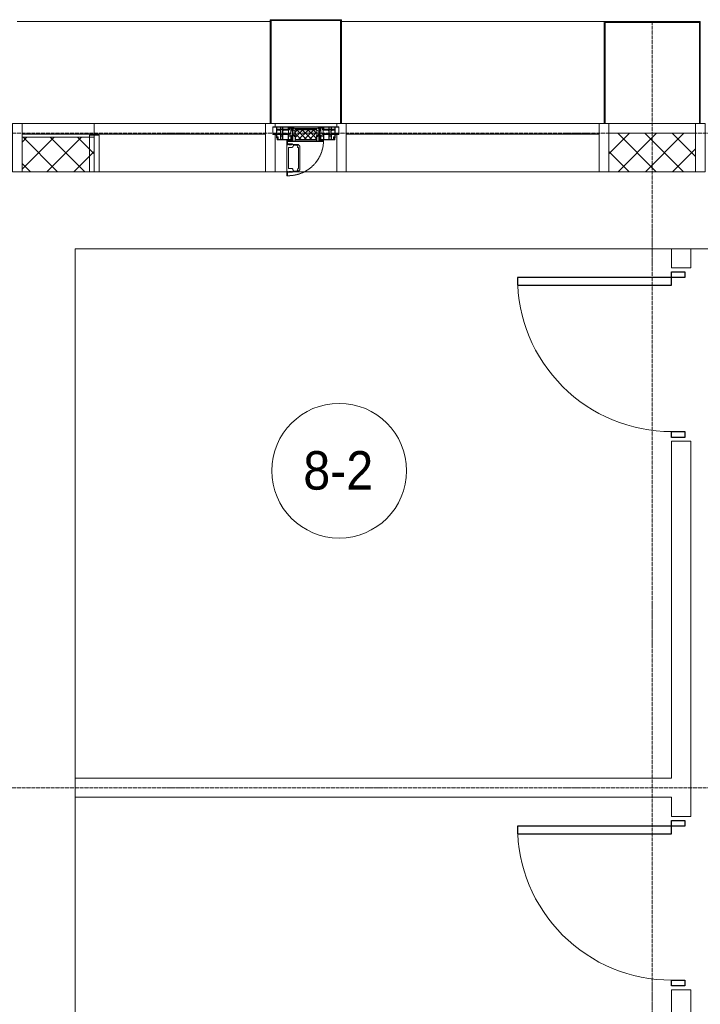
# Model space of a CAD drawing. Header units: millimetres. Extents: x 5617 to 112069, y 7718 to 237687.
# Tile 12 of 62: x 29459 to 32996, y 73075 to 78190. Entities that reach past the tile are written whole.
import ezdxf

# ---------------------------------------------------------------- set-up
doc = ezdxf.new("R2010")
doc.units = ezdxf.units.MM
for name, pattern in [('-D1-02х01', [3, 2, -1]), ('ADSK_Линия сетки', [25, 20, -2.5, 0, -2.5]), ('Линия сетки', [25, 20, -2.5, 0, -2.5])]:
    doc.linetypes.add(name, pattern=pattern)
for name, color, linetype, lineweight in [('Двери', 7, 'Continuous', 18), ('Импосты витража', 7, 'Continuous', 18), ('Колонны', 7, 'Continuous', 18), ('Марки помещений', 7, 'Continuous', 20), ('Окна', 7, 'Continuous', 18), ('Оси', 7, 'Continuous', 9), ('Панели витража', 7, 'Continuous', 18), ('Перекрытия', 7, 'Continuous', 18), ('Стены', 7, 'Continuous', 18), ('Стены разрез', 7, 'Continuous', 40), ('Стены штриховка', 7, 'Continuous', 40), ('Элементы узлов', 7, 'Continuous', 18)]:
    doc.layers.add(name, color=color, linetype=linetype, lineweight=lineweight)
doc.styles.add('Arial_3', font='arial.ttf', dxfattribs={"width": 0.9, "height": 200})
pattern_1 = [(45, (0, 0), (-70.71068, 70.71068), []), (135, (0, 0), (-70.71068, -70.71068), [])]

# ---------------------------------------------------------------- blocks, each defined once
blk = doc.blocks.new('A_DOR_Door - Вн_3_Одинарная_900x2100-3005227-МКСС_K1_L26_85_950_1')
at = {"layer": 'Двери', "color": 253, "lineweight": 30, "true_color": 0xaaaaaa}
for p, q in [((-430, 20), (-400, 20)), ((-430, -50), (-430, 20)), ((-400, 20), (-400, -50)), ((400, -50), (400, 20)), ((400, 20), (430, 20)), ((430, 20), (430, -50)), ((-400, -50), (-430, -50)), ((-400, -50), (-400, -850)), ((-360, -50), (-400, -50)), ((-400, -50), (-400, -850)), ((-360, -850), (-360, -50)), ((430, -50), (400, -50)), ((-400, -850), (-360, -850))]:
    blk.add_line(p, q, dxfattribs=at)
at = {"layer": 'Двери', "color": 254, "lineweight": 9, "true_color": 0xd4d4d4}
blk.add_arc((-400, -50), 800, 270, 0, dxfattribs=at)
blk = doc.blocks.new('135_SLK_K1_AR_rvt-1-МКСС_K1_L26_85_950_1')
at = {"layer": 'Перекрытия', "color": 253, "true_color": 0xaaaaaa}
for p, q in [((18050, 77000), (14950, 77000)), ((14950, 77000), (14950, 74250)), ((23300, 77000), (18150, 77000)), ((14950, 74150), (14950, 71000))]:
    blk.add_line(p, q, dxfattribs=at)
at = {"layer": 'Стены', "color": 253, "true_color": 0xaaaaaa}
for p, q in [((18050, 76900), (18050, 77000)), ((18050, 77000), (18150, 77000)), ((18150, 77000), (18150, 76900)), ((18050, 76900), (18150, 76900)), ((18050, 74250), (18050, 76000)), ((18150, 76000), (18050, 76000)), ((18150, 76000), (18150, 74050)), ((14950, 74250), (18050, 74250)), ((14950, 74250), (14950, 74150)), ((18050, 74150), (14950, 74150)), ((18050, 74050), (18050, 74150)), ((18050, 74050), (18150, 74050)), ((18050, 72850), (18050, 73150)), ((18150, 73150), (18050, 73150)), ((18150, 73150), (18150, 72950))]:
    blk.add_line(p, q, dxfattribs=at)
at = {"layer": 'Двери', "color": 253, "lineweight": 18, "true_color": 0xaaaaaa, "rotation": 269.9999999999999}
for p in [(18100, 76450), (18100, 73600)]:
    blk.add_blockref('A_DOR_Door - Вн_3_Одинарная_900x2100-3005227-МКСС_K1_L26_85_950_1', p, dxfattribs=at)
blk = doc.blocks.new('Rectangular Mullion - R_InvisibleFrame_50Wx250H-7462866-МКСС_K1_L26_85_950_1')
at = {"layer": 'Импосты витража', "color": 253, "lineweight": 5, "true_color": 0xaaaaaa}
for p, q in [((-25, -250), (-25, -60)), ((-25, -60), (25, -60)), ((25, -60), (25, -250)), ((25, -250), (-25, -250))]:
    blk.add_line(p, q, dxfattribs=at)
blk = doc.blocks.new('System Panel - A_PAN_Glass-7462876-МКСС_K1_L26_85_950_1')
at = {"layer": 'Панели витража', "color": 253, "lineweight": 5, "true_color": 0xaaaaaa}
for p, q in [((657.5, 55), (-657.5, 55)), ((-657.5, 55), (-657.5, 0)), ((657.5, 0), (657.5, 55)), ((-657.5, 0), (657.5, 0))]:
    blk.add_line(p, q, dxfattribs=at)
blk = doc.blocks.new('Rectangular Mullion - R_StandardFrame_50Wx250H-5317613-МКСС_K1_L26_85_950_1')
at = {"layer": 'Импосты витража', "color": 253, "lineweight": 5, "true_color": 0xaaaaaa}
blk.add_line((16360, 77400), (17675, 77400), dxfattribs=at)
blk = doc.blocks.new('Rectangular Mullion - R_StandardFrame_50Wx250H-7462868-МКСС_K1_L26_85_950_1')
at = {"layer": 'Импосты витража', "color": 253, "lineweight": 5, "true_color": 0xaaaaaa}
for p, q in [((-25, -250), (-25, 0)), ((-25, 0), (-5, 0)), ((0, 0), (25, 0)), ((25, 0), (25, -250)), ((25, -250), (-25, -250))]:
    blk.add_line(p, q, dxfattribs=at)
blk = doc.blocks.new('Rectangular Mullion - R_StandardFrame_50Wx250H-3997581-МКСС_K1_L26_85_950_1')
at = {"layer": 'Импосты витража', "color": 253, "lineweight": 5, "true_color": 0xaaaaaa}
blk.add_line((17725, 77650), (18175, 77650), dxfattribs=at)
blk = doc.blocks.new('Rectangular Mullion - R_StandardFrame_50Wx250H-V64-МКСС_K1_L26_85_950_1')
at = {"layer": 'Импосты витража', "color": 253, "lineweight": 5, "true_color": 0xaaaaaa}
for p, q in [((-25, -250), (-25, 0)), ((-25, 0), (0, 0)), ((5, 0), (25, 0)), ((25, 0), (25, -250)), ((25, -250), (-25, -250))]:
    blk.add_line(p, q, dxfattribs=at)
blk = doc.blocks.new('A_PAN_Створка - 383мм П-7_2-V66-МКСС_K1_L26_85_950_1')
at = {"layer": 'Панели витража', "lineweight": 5}
h = blk.add_hatch(dxfattribs=at)
h.set_pattern_fill('FP_19', color=256, style=0, pattern_type=2)
h.set_pattern_definition([(225, (16150, 77650), (14.1421356, -14.1421356), []), (315, (16150, 77650), (14.1421356, 14.1421356), [])])
h.paths.add_polyline_path([(53.6, 82.7), (-54.6, 81.8), (-54.6, 63.4), (-57.2, 60.8), (-57.2, 36.4), (-54.9, 34.1), (-54.5, 31.8), (54.5, 31.8), (54.9, 34.1), (57.2, 36.4), (57.2, 60.8), (54.6, 63.4), (54.6, 81.8)])
at = {"layer": 'Окна', "lineweight": 5}
for p, q in [((95.1, 270.5), (95.1, 252.9)), ((99.6, 270.5), (95.1, 270.5)), ((97.9, 262.4), (95.1, 262.4)), ((97.9, 262.4), (97.9, 248.4)), ((99.6, 270.5), (99.6, 87.5)), ((39.7, 249), (31.1, 240.4)), ((31.1, 117.6), (31.1, 240.4)), ((41.4, 234.2), (39.1, 233.8)), ((39.1, 179), (39.1, 233.8)), ((70.1, 249), (39.7, 249)), ((41.4, 234.2), (43.5, 236.3)), ((45, 244.7), (42.3, 239.8)), ((42.3, 239.8), (43.5, 236.3)), ((45.9, 246.8), (45, 244.7)), ((63.3, 246.8), (45.9, 246.8)), ((64.1, 245), (63.3, 246.8)), ((64.1, 245), (66.7, 241)), ((66.7, 241), (68.6, 239.7)), ((68.6, 239.7), (68.6, 236.4)), ((68.6, 236.4), (71.1, 233.9)), ((70.1, 252.9), (70.1, 249)), ((95.1, 252.9), (70.1, 252.9)), ((71.1, 233.9), (89.5, 233.9)), ((74.1, 248.4), (74.1, 252.9)), ((89.1, 248.4), (74.1, 248.4)), ((89.1, 252.9), (89.1, 248.4)), ((89.5, 233.9), (90.6, 232.8)), ((90.6, 125.2), (90.6, 232.8)), ((93.1, 248.4), (93.1, 252.9)), ((97.9, 248.4), (93.1, 248.4)), ((39.1, 179), (39.1, 124.2)), ((39.7, 109), (31.1, 117.6)), ((41.4, 123.8), (39.1, 124.2)), ((70.1, 109), (39.7, 109)), ((41.4, 123.8), (43.5, 121.7)), ((42.3, 118.2), (43.5, 121.7)), ((45, 113.3), (42.3, 118.2)), ((45.9, 111.2), (45, 113.3)), ((63.3, 111.2), (45.9, 111.2)), ((64.1, 113), (63.3, 111.2)), ((64.1, 113), (66.7, 117)), ((66.7, 117), (68.6, 118.3)), ((68.6, 121.6), (71.1, 124.1)), ((68.6, 118.3), (68.6, 121.6)), ((70.1, 105.1), (70.1, 109)), ((95.1, 105.1), (70.1, 105.1)), ((71.1, 124.1), (89.5, 124.1)), ((74.1, 109.6), (74.1, 105.1)), ((89.1, 109.6), (74.1, 109.6)), ((89.1, 105.1), (89.1, 109.6)), ((89.5, 124.1), (90.6, 125.2)), ((93.1, 109.6), (93.1, 105.1)), ((97.9, 109.6), (93.1, 109.6)), ((95.1, 87.5), (95.1, 105.1)), ((97.9, 95.6), (97.9, 109.6)), ((-171, 57), (-156, 57)), ((-171, 17), (-171, 57)), ((-153, 73.5), (-150, 73.5)), ((-153, 60), (-153, 73.5)), ((-150, 84), (-78, 84)), ((-150, 73.5), (-150, 84)), ((-91.5, 92), (91.5, 92)), ((-91.5, 87.5), (-91.5, 92)), ((-73.9, 87.5), (-91.5, 87.5)), ((-78, 84), (-73.9, 84)), ((-78, 84), (-78, 23.5)), ((-73.9, 62.5), (-73.9, 87.5)), ((-70, 62.5), (-73.9, 62.5)), ((-70, 32.1), (-70, 62.5)), ((70, 62.5), (70, 32.1)), ((73.9, 62.5), (70, 62.5)), ((73.9, 87.5), (73.9, 62.5)), ((91.5, 87.5), (73.9, 87.5)), ((73.9, 84), (78, 84)), ((78, 84), (150, 84)), ((78, 23.5), (78, 84)), ((91.5, 92), (91.5, 87.5)), ((97.9, 95.6), (95.1, 95.6)), ((99.6, 87.5), (95.1, 87.5)), ((150, 84), (150, 73.5)), ((150, 73.5), (153, 73.5)), ((153, 73.5), (153, 60)), ((156, 57), (171, 57)), ((171, 57), (171, 17)), ((-67.9, 17), (-171, 17)), ((-78, 23.5), (-67.9, 23.5)), ((-61.4, 23.5), (-70, 32.1)), ((-67.9, 23.5), (-64.6, 26.8)), ((-67.9, 17), (-67.9, 23.5)), ((-61.4, 23.5), (-67.9, 17)), ((67.9, 17), (-67.9, 17)), ((-67.9, 17), (67.9, 17)), ((-64.6, 26.8), (-61.4, 23.5)), ((61.4, 23.5), (-61.4, 23.5)), ((70, 32.1), (61.4, 23.5)), ((61.4, 23.5), (64.6, 26.8)), ((67.9, 17), (61.4, 23.5)), ((64.6, 26.8), (67.9, 23.5)), ((67.9, 23.5), (67.9, 17)), ((67.9, 23.5), (78, 23.5)), ((171, 17), (67.9, 17))]:
    blk.add_line(p, q, dxfattribs=at)
at = {"layer": 'Окна', "color": 253, "lineweight": 5, "true_color": 0xaaaaaa}
for p, q in [((-171, 55.5), (-152, 55.5)), ((-152, 20), (-152, 73.5)), ((-150.5, 69.5), (-150.5, 73.5)), ((-145, 69.5), (-150.5, 69.5)), ((-150.5, 33.6), (-150.5, 68)), ((-150.5, 68), (-143.5, 68)), ((-150.5, 56.6), (-132.4, 56.6)), ((-136.4, 52.4), (-150.5, 52.4)), ((-148.5, 82.5), (-132.4, 82.5)), ((-148.5, 81), (-148.5, 82.5)), ((-143.5, 81), (-148.5, 81)), ((-145, 69.5), (-145, 79.5)), ((-143.5, 68), (-143.5, 81)), ((-137.2, 54.8), (-135.8, 50.8)), ((-132.5, 54.8), (-137.2, 54.8)), ((-132.5, 53.8), (-133.4, 52)), ((-133.4, 52), (-130.1, 50.4)), ((-132.5, 53.8), (-132.5, 54.8)), ((-132.4, 56.6), (-132.4, 82.5)), ((-131, 82.5), (-120.8, 82.5)), ((-131, 82.5), (-131, 64.6)), ((-131, 64.6), (-120.8, 64.6)), ((-131, 56.5), (-131, 62.6)), ((-120.8, 62.6), (-131, 62.6)), ((-131, 56.5), (-120.8, 56.5)), ((-131, 55.1), (-131, 52.7)), ((-120.8, 55.1), (-131, 55.1)), ((-129.4, 51.1), (-131, 52.7)), ((-122.4, 51.1), (-120.8, 52.7)), ((-118.4, 52), (-121.7, 50.4)), ((-120.8, 82.5), (-120.8, 64.6)), ((-120.8, 56.5), (-120.8, 62.6)), ((-120.8, 55.1), (-120.8, 52.7)), ((-119.3, 82.5), (-92.5, 82.5)), ((-119.3, 56.6), (-119.3, 82.5)), ((-92.5, 56.6), (-119.3, 56.6)), ((-119.3, 54.8), (-114.6, 54.8)), ((-119.3, 53.8), (-119.3, 54.8)), ((-119.3, 53.8), (-118.4, 52)), ((-114.6, 54.8), (-115.9, 50.8)), ((-94.1, 52.5), (-115.3, 52.5)), ((-89.9, 50.9), (-94.1, 52.5)), ((-92.5, 56.6), (-92.5, 82.5)), ((-90.8, 82.5), (-79.5, 82.5)), ((-90.8, 64.6), (-90.8, 82.5)), ((-80.1, 64.6), (-90.8, 64.6)), ((-90.8, 62.7), (-90.8, 56.6)), ((-80.4, 62.7), (-90.8, 62.7)), ((-90.8, 56.6), (-85.9, 56.6)), ((-89.9, 52.2), (-88.6, 53.5)), ((-89.9, 52.2), (-89.9, 50.9)), ((-85.9, 53.5), (-88.6, 53.5)), ((-85.9, 56.6), (-85.9, 53.5)), ((-85.9, 53.5), (-78, 45.6)), ((-85, 84), (-85, 87.5)), ((-85, 87.5), (-78, 87.5)), ((-78, 84), (-85, 84)), ((-80.4, 61.1), (-80.4, 62.7)), ((-78, 61.1), (-80.4, 61.1)), ((-80.1, 66.1), (-80.1, 64.6)), ((-78, 66.1), (-80.1, 66.1)), ((-79.5, 82.5), (-79.5, 80.6)), ((-79.5, 80.6), (-78, 80.6)), ((-78, 87.5), (-78, 84)), ((-78, 66.1), (-78, 61.1)), ((78, 87.5), (78, 84)), ((85, 87.5), (78, 87.5)), ((78, 84), (85, 84)), ((79.5, 80.6), (78, 80.6)), ((78, 66.1), (78, 61.1)), ((78, 66.1), (80.1, 66.1)), ((78, 61.1), (80.4, 61.1)), ((85.9, 53.5), (78, 45.6)), ((90.8, 82.5), (79.5, 82.5)), ((79.5, 82.5), (79.5, 80.6)), ((80.1, 66.1), (80.1, 64.6)), ((80.1, 64.6), (90.8, 64.6)), ((80.4, 62.7), (90.8, 62.7)), ((80.4, 61.1), (80.4, 62.7)), ((85, 84), (85, 87.5)), ((85.9, 56.6), (85.9, 53.5)), ((90.8, 56.6), (85.9, 56.6)), ((85.9, 53.5), (88.6, 53.5)), ((89.9, 52.2), (88.6, 53.5)), ((89.9, 50.9), (94.1, 52.5)), ((89.9, 52.2), (89.9, 50.9)), ((90.8, 64.6), (90.8, 82.5)), ((90.8, 62.7), (90.8, 56.6)), ((119.3, 82.5), (92.5, 82.5)), ((92.5, 56.6), (92.5, 82.5)), ((92.5, 56.6), (119.3, 56.6)), ((94.1, 52.5), (115.3, 52.5)), ((114.6, 54.8), (115.9, 50.8)), ((119.3, 54.8), (114.6, 54.8)), ((119.3, 53.8), (118.4, 52)), ((118.4, 52), (121.7, 50.4)), ((119.3, 56.6), (119.3, 82.5)), ((119.3, 53.8), (119.3, 54.8)), ((120.8, 82.5), (120.8, 64.6)), ((131, 82.5), (120.8, 82.5)), ((131, 64.6), (120.8, 64.6)), ((120.8, 56.5), (120.8, 62.6)), ((120.8, 62.6), (131, 62.6)), ((131, 56.5), (120.8, 56.5)), ((120.8, 55.1), (120.8, 52.7)), ((120.8, 55.1), (131, 55.1)), ((122.4, 51.1), (120.8, 52.7)), ((129.4, 51.1), (131, 52.7)), ((133.4, 52), (130.1, 50.4)), ((131, 82.5), (131, 64.6)), ((131, 56.5), (131, 62.6)), ((131, 55.1), (131, 52.7)), ((132.4, 56.6), (132.4, 82.5)), ((148.5, 82.5), (132.4, 82.5)), ((150.5, 56.6), (132.4, 56.6)), ((132.5, 54.8), (137.2, 54.8)), ((132.5, 53.8), (132.5, 54.8)), ((132.5, 53.8), (133.4, 52)), ((137.2, 54.8), (135.8, 50.8)), ((136.4, 52.4), (150.5, 52.4)), ((143.5, 81), (148.5, 81)), ((143.5, 68), (143.5, 81)), ((150.5, 68), (143.5, 68)), ((145, 69.5), (145, 79.5)), ((145, 69.5), (150.5, 69.5)), ((148.5, 81), (148.5, 82.5)), ((150.5, 69.5), (150.5, 73.5)), ((150.5, 33.6), (150.5, 68)), ((152, 20), (152, 73.5)), ((171, 55.5), (152, 55.5)), ((-171, 18.5), (-153.5, 18.5)), ((-153.5, 18.5), (-152, 20)), ((-136.3, 33.6), (-150.5, 33.6)), ((-150.5, 29.4), (-132.4, 29.4)), ((-150.5, 17), (-150.5, 29.4)), ((-132.4, 18.6), (-150.5, 18.6)), ((-137.2, 31), (-135.8, 35)), ((-132.5, 31), (-137.2, 31)), ((-132.1, 49), (-135.8, 50.8)), ((-132.1, 36.8), (-135.8, 35)), ((-133.4, 33.7), (-130.1, 35.3)), ((-132.5, 31.9), (-133.4, 33.7)), ((-132.5, 31.9), (-132.5, 31)), ((-132.4, 29.4), (-132.4, 18.6)), ((-132.1, 49), (-132.1, 36.8)), ((-129.4, 34.6), (-131, 33)), ((-131, 30.9), (-131, 33)), ((-120.8, 30.9), (-131, 30.9)), ((-131, 29.5), (-120.8, 29.5)), ((-131, 18.2), (-131, 29.5)), ((-120.8, 18.2), (-131, 18.2)), ((-130.1, 50.4), (-129.4, 51.1)), ((-130.1, 35.3), (-130.1, 50.4)), ((-130.1, 35.3), (-129.4, 34.6)), ((-121.7, 50.4), (-122.4, 51.1)), ((-121.7, 35.3), (-122.4, 34.6)), ((-122.4, 34.6), (-120.8, 33)), ((-121.7, 35.3), (-121.7, 50.4)), ((-118.4, 33.7), (-121.7, 35.3)), ((-120.8, 30.9), (-120.8, 33)), ((-120.8, 18.2), (-120.8, 29.5)), ((-119.7, 49), (-115.9, 50.8)), ((-119.7, 49), (-119.7, 36.8)), ((-119.7, 36.8), (-115.9, 35)), ((-119.3, 31.9), (-118.4, 33.7)), ((-119.3, 31.9), (-119.3, 31)), ((-119.3, 31), (-114.6, 31)), ((-92.5, 29.4), (-119.3, 29.4)), ((-119.3, 29.4), (-119.3, 18.6)), ((-119.3, 18.6), (-92.5, 18.6)), ((-114.6, 31), (-115.9, 35)), ((-94.1, 33.5), (-115.4, 33.5)), ((-89.9, 35.1), (-94.1, 33.5)), ((-92.5, 18.6), (-92.5, 29.4)), ((-90.8, 18.5), (-90.8, 29.4)), ((-90.8, 29.4), (-85.9, 29.4)), ((-87.3, 18.5), (-90.8, 18.5)), ((-89.9, 35.1), (-89.9, 50.9)), ((-89.9, 32.5), (-89.9, 35.1)), ((-85.9, 32.5), (-89.9, 32.5)), ((-87.3, 21.9), (-85.9, 21.9)), ((-87.3, 20.4), (-87.3, 21.9)), ((-87.3, 20.4), (-87.3, 18.5)), ((-84.8, 20.4), (-87.3, 20.4)), ((-85.9, 29.4), (-85.9, 32.5)), ((-85.9, 21.9), (-85.9, 29.4)), ((-85.9, 18.2), (-85.9, 20.4)), ((-75.9, 18.2), (-85.9, 18.2)), ((-83.4, 20.4), (-84.8, 20.4)), ((-70, 33.8), (-83.4, 20.4)), ((-78, 45.6), (-78, 36.8)), ((-78, 36.8), (-70, 36.8)), ((-75.9, 23.5), (-73, 23.5)), ((-75.9, 21.5), (-75.9, 23.5)), ((-75.9, 21.5), (-75.9, 18.2)), ((-74.9, 21.5), (-75.9, 21.5)), ((-74.9, 17.9), (-74.9, 21.5)), ((-68.9, 17.9), (-74.9, 17.9)), ((-67.2, 29.3), (-73, 23.5)), ((-70, 36.8), (-70, 33.8)), ((-68.9, 21.5), (-68.9, 17.9)), ((-67.9, 21.5), (-68.9, 21.5)), ((-67.9, 23.5), (-64.6, 26.8)), ((-67.9, 21.5), (-67.9, 23.5)), ((-64.6, 26.8), (-67.2, 29.3)), ((64.6, 26.8), (67.2, 29.3)), ((67.9, 23.5), (64.6, 26.8)), ((67.2, 29.3), (73, 23.5)), ((67.9, 21.5), (67.9, 23.5)), ((67.9, 21.5), (68.9, 21.5)), ((68.9, 21.5), (68.9, 17.9)), ((68.9, 17.9), (74.9, 17.9)), ((70, 36.8), (70, 33.8)), ((78, 36.8), (70, 36.8)), ((70, 33.8), (83.4, 20.4)), ((75.9, 23.5), (73, 23.5)), ((74.9, 21.5), (75.9, 21.5)), ((74.9, 17.9), (74.9, 21.5)), ((75.9, 21.5), (75.9, 23.5)), ((75.9, 21.5), (75.9, 18.2)), ((75.9, 18.2), (85.9, 18.2)), ((78, 45.6), (78, 36.8)), ((83.4, 20.4), (84.8, 20.4)), ((84.8, 20.4), (87.3, 20.4)), ((85.9, 32.5), (89.9, 32.5)), ((85.9, 29.4), (85.9, 32.5)), ((85.9, 21.9), (85.9, 29.4)), ((90.8, 29.4), (85.9, 29.4)), ((87.3, 21.9), (85.9, 21.9)), ((85.9, 18.2), (85.9, 20.4)), ((87.3, 20.4), (87.3, 21.9)), ((87.3, 20.4), (87.3, 18.5)), ((87.3, 18.5), (90.8, 18.5)), ((89.9, 35.1), (89.9, 50.9)), ((89.9, 35.1), (94.1, 33.5)), ((89.9, 32.5), (89.9, 35.1)), ((90.8, 18.5), (90.8, 29.4)), ((92.5, 18.6), (92.5, 29.4)), ((92.5, 29.4), (119.3, 29.4)), ((119.3, 18.6), (92.5, 18.6)), ((94.1, 33.5), (115.4, 33.5)), ((114.6, 31), (115.9, 35)), ((119.3, 31), (114.6, 31)), ((119.7, 49), (115.9, 50.8)), ((119.7, 36.8), (115.9, 35)), ((118.4, 33.7), (121.7, 35.3)), ((119.3, 31.9), (118.4, 33.7)), ((119.3, 31.9), (119.3, 31)), ((119.3, 29.4), (119.3, 18.6)), ((119.7, 49), (119.7, 36.8)), ((122.4, 34.6), (120.8, 33)), ((120.8, 30.9), (120.8, 33)), ((120.8, 30.9), (131, 30.9)), ((120.8, 18.2), (120.8, 29.5)), ((131, 29.5), (120.8, 29.5)), ((120.8, 18.2), (131, 18.2)), ((121.7, 50.4), (122.4, 51.1)), ((121.7, 35.3), (121.7, 50.4)), ((121.7, 35.3), (122.4, 34.6)), ((130.1, 50.4), (129.4, 51.1)), ((130.1, 35.3), (129.4, 34.6)), ((129.4, 34.6), (131, 33)), ((130.1, 35.3), (130.1, 50.4)), ((133.4, 33.7), (130.1, 35.3)), ((131, 30.9), (131, 33)), ((131, 18.2), (131, 29.5)), ((132.1, 49), (135.8, 50.8)), ((132.1, 49), (132.1, 36.8)), ((132.1, 36.8), (135.8, 35)), ((150.5, 29.4), (132.4, 29.4)), ((132.4, 29.4), (132.4, 18.6)), ((132.4, 18.6), (150.5, 18.6)), ((132.5, 31.9), (133.4, 33.7)), ((132.5, 31.9), (132.5, 31)), ((132.5, 31), (137.2, 31)), ((137.2, 31), (135.8, 35)), ((136.3, 33.6), (150.5, 33.6)), ((150.5, 17), (150.5, 29.4)), ((153.5, 18.5), (152, 20)), ((171, 18.5), (153.5, 18.5))]:
    blk.add_line(p, q, dxfattribs=at)
at = {"layer": 'Окна', "linetype": '-D1-02х01', "lineweight": 5}
blk.add_arc((91.4, 87.5), 183, 88.8555, 178.5909, dxfattribs=at)
at = {"layer": 'Окна', "lineweight": 5}
for centre, start, end in [((-156, 60), 270, 360), ((156, 60), 180, 270)]:
    blk.add_arc(centre, 3, start, end, dxfattribs=at)
at = {"layer": 'Элементы узлов', "color": 253, "lineweight": 5, "true_color": 0xaaaaaa}
for p, q in [((-91.5, 92), (-91.5, 87.5)), ((-91.5, 92), (91.5, 92)), ((-91.5, 87.5), (-73.9, 87.5)), ((-83.4, 90.3), (-69.4, 90.3)), ((-83.4, 90.3), (-83.4, 87.5)), ((-73.9, 87.5), (-73.9, 62.5)), ((-69.4, 85.5), (-73.9, 85.5)), ((-73.9, 81.5), (-69.4, 81.5)), ((-69.4, 66.5), (-73.9, 66.5)), ((-73.9, 62.5), (-70, 62.5)), ((-70, 62.5), (-70, 32.1)), ((-69.4, 90.3), (-69.4, 85.5)), ((-69.4, 81.5), (-69.4, 66.5)), ((-67.9, 89.3), (-66.9, 90.3)), ((-67.9, 62.5), (-67.9, 89.3)), ((-61.7, 62.5), (-67.9, 62.5)), ((-66, 56.5), (-67.8, 55.7)), ((-67.8, 55.7), (-67.8, 38.3)), ((-66.9, 90.3), (-57.4, 90.3)), ((-66, 56.5), (-62, 59.1)), ((-62, 59.1), (-60.7, 61)), ((-60.1, 67.7), (-61.7, 64.9)), ((-61.7, 64.9), (-61.7, 62.5)), ((-60.7, 61), (-57.4, 61)), ((-56.4, 67.7), (-60.1, 67.7)), ((-57.4, 90.3), (-56.4, 89.4)), ((-57.4, 61), (-54.9, 63.5)), ((-54.6, 63.4), (-57.2, 60.8)), ((-57.2, 60.8), (-57.2, 36.4)), ((-56.4, 89.4), (-56.4, 67.7)), ((-53.9, 90.3), (-54.9, 89.3)), ((-54.9, 89.3), (-54.9, 85.6)), ((-54.9, 85.6), (-53.9, 84.6)), ((-54.9, 81.9), (-53.8, 83)), ((-54.9, 63.5), (-54.9, 81.9)), ((-53.6, 82.7), (-54.6, 81.8)), ((-54.6, 81.8), (-54.6, 63.4)), ((53.9, 90.3), (-53.9, 90.3)), ((-53.9, 84.6), (53.9, 84.6)), ((53.8, 83), (-53.8, 83)), ((53.6, 82.7), (-53.6, 82.7)), ((54.6, 81.8), (53.6, 82.7)), ((54.9, 81.9), (53.8, 83)), ((53.9, 90.3), (54.9, 89.3)), ((54.9, 85.6), (53.9, 84.6)), ((54.6, 63.4), (54.6, 81.8)), ((57.2, 60.8), (54.6, 63.4)), ((54.9, 89.3), (54.9, 85.6)), ((54.9, 63.5), (54.9, 81.9)), ((57.4, 61), (54.9, 63.5)), ((57.4, 90.3), (56.4, 89.4)), ((56.4, 89.4), (56.4, 67.7)), ((56.4, 67.7), (60.1, 67.7)), ((57.2, 36.4), (57.2, 60.8)), ((66.9, 90.3), (57.4, 90.3)), ((60.7, 61), (57.4, 61)), ((60.1, 67.7), (61.7, 64.9)), ((62, 59.1), (60.7, 61)), ((61.7, 64.9), (61.7, 62.5)), ((61.7, 62.5), (67.9, 62.5)), ((66, 56.5), (62, 59.1)), ((66, 56.5), (67.8, 55.7)), ((67.9, 89.3), (66.9, 90.3)), ((67.8, 55.7), (67.8, 38.3)), ((67.9, 62.5), (67.9, 89.3)), ((69.4, 90.3), (69.4, 85.5)), ((83.4, 90.3), (69.4, 90.3)), ((69.4, 85.5), (73.9, 85.5)), ((69.4, 81.5), (69.4, 66.5)), ((73.9, 81.5), (69.4, 81.5)), ((69.4, 66.5), (73.9, 66.5)), ((70, 62.5), (70, 32.1)), ((73.9, 62.5), (70, 62.5)), ((91.5, 87.5), (73.9, 87.5)), ((73.9, 87.5), (73.9, 62.5)), ((83.4, 90.3), (83.4, 87.5)), ((91.5, 92), (91.5, 87.5)), ((-70, 32.1), (-61.4, 23.5)), ((-67.8, 38.3), (-65.7, 37.4)), ((-65.7, 37.4), (-60.8, 34.7)), ((61.4, 23.5), (-61.4, 23.5)), ((-60.8, 34.7), (-57.3, 35.9)), ((-55.2, 33.8), (-57.3, 35.9)), ((-57.2, 36.4), (-54.9, 34.1)), ((-55.2, 33.8), (-54.8, 31.5)), ((-54.9, 34.1), (-54.5, 31.8)), ((-53.9, 30.5), (-54.9, 29.5)), ((-54.9, 29.5), (-54.9, 25.8)), ((-54.9, 25.8), (-53.9, 24.8)), ((0, 31.5), (-54.8, 31.5)), ((-54.5, 31.8), (54.5, 31.8)), ((53.9, 30.5), (-53.9, 30.5)), ((-53.9, 24.8), (53.9, 24.8)), ((0, 31.5), (54.8, 31.5)), ((53.9, 30.5), (54.9, 29.5)), ((54.9, 25.8), (53.9, 24.8)), ((54.5, 31.8), (54.9, 34.1)), ((55.2, 33.8), (54.8, 31.5)), ((54.9, 34.1), (57.2, 36.4)), ((54.9, 29.5), (54.9, 25.8)), ((55.2, 33.8), (57.3, 35.9)), ((60.8, 34.7), (57.3, 35.9)), ((65.7, 37.4), (60.8, 34.7)), ((70, 32.1), (61.4, 23.5)), ((67.8, 38.3), (65.7, 37.4))]:
    blk.add_line(p, q, dxfattribs=at)
blk = doc.blocks.new('System Panel - A_PAN_Glass-7463616-МКСС_K1_L26_85_950_1')
at = {"layer": 'Панели витража', "color": 253, "lineweight": 5, "true_color": 0xaaaaaa}
for p, q in [((445, 55), (-445, 55)), ((-445, 55), (-445, 0)), ((445, 0), (445, 55)), ((-445, 0), (445, 0))]:
    blk.add_line(p, q, dxfattribs=at)
blk = doc.blocks.new('Rectangular Mullion - R_StandardFrame_50Wx250H-5317618-МКСС_K1_L26_85_950_1')
at = {"layer": 'Импосты витража', "color": 253, "lineweight": 5, "true_color": 0xaaaaaa}
for p, q in [((19590, 77650), (19910, 77650)), ((19590, 77400), (19650.4, 77400)), ((19679.9, 77400), (19910, 77400))]:
    blk.add_line(p, q, dxfattribs=at)
blk = doc.blocks.new('Rectangular Mullion - R_StandardFrame_50Wx250H-5317620-МКСС_K1_L26_85_950_1')
at = {"layer": 'Импосты витража', "color": 253, "lineweight": 5, "true_color": 0xaaaaaa}
blk.add_line((15075, 77400), (15940, 77400), dxfattribs=at)
blk = doc.blocks.new('Rectangular Mullion - R_StandardFrame_50Wx250H-V65-МКСС_K1_L26_85_950_1')
at = {"layer": 'Импосты витража', "color": 253, "lineweight": 5, "true_color": 0xaaaaaa}
for p, q in [((-25, -250), (-25, 0)), ((-25, 0), (0, 0)), ((5, 0), (25, 0)), ((25, 0), (25, -17)), ((25, -57), (25, -250)), ((25, -250), (-25, -250))]:
    blk.add_line(p, q, dxfattribs=at)
blk = doc.blocks.new('Rectangular Mullion - R_StandardFrame_50Wx250H-V67-МКСС_K1_L26_85_950_1')
at = {"layer": 'Импосты витража', "color": 253, "lineweight": 5, "true_color": 0xaaaaaa}
for p, q in [((-25, -17), (-25, 0)), ((-25, 0), (-5, 0)), ((0, 0), (25, 0)), ((25, 0), (25, -250)), ((-25, -250), (-25, -57)), ((25, -250), (-25, -250))]:
    blk.add_line(p, q, dxfattribs=at)
blk = doc.blocks.new('A_SLK_PAN_Type1 - Прямой тип панели-6618144-МКСС_K1_L26_85_950_1')
at = {"layer": 'Колонны', "lineweight": 5}
for p, q in [((-250, 530), (250, 530)), ((-250, 0), (-250, 530)), ((-245, 525), (-245, 0)), ((245, 525), (-245, 525)), ((245, 0), (245, 525)), ((250, 530), (250, 0)), ((-245, 0), (-250, 0)), ((250, 0), (245, 0))]:
    blk.add_line(p, q, dxfattribs=at)
blk = doc.blocks.new('A_SLK_PAN_Type1 - Прямой тип панели Ф-1_1-7447215-МКСС_K1_L26_85_950_1')
at = {"layer": 'Колонны', "lineweight": 5}
for p, q in [((-185, 540), (185, 540)), ((-185, 0), (-185, 540)), ((-180, 535), (-180, 0)), ((180, 535), (-180, 535)), ((180, 0), (180, 535)), ((185, 540), (185, 0)), ((-180, 0), (-185, 0)), ((185, 0), (180, 0))]:
    blk.add_line(p, q, dxfattribs=at)
blk = doc.blocks.new('A_OGR_PAN_Отлив - A_OGR_PAN_Отлив-5760171-МКСС_K1_L26_85_950_1')
at = {"layer": 'Колонны', "color": 253, "lineweight": 5, "true_color": 0xaaaaaa}
blk.add_line((-657.5, -530), (657.5, -530), dxfattribs=at)
blk = doc.blocks.new('A_OGR_PAN_Отлив - A_OGR_PAN_Отлив-5756261-МКСС_K1_L26_85_950_1')
at = {"layer": 'Колонны', "color": 253, "lineweight": 5, "true_color": 0xaaaaaa}
blk.add_line((-682.5, -530), (682.5, -530), dxfattribs=at)
blk = doc.blocks.new('Rectangular Mullion - R_StandardFrame_50Wx250H-7462873-МКСС_K1_L26_85_950_1')
at = {"layer": 'Импосты витража', "color": 253, "lineweight": 5, "true_color": 0xaaaaaa}
for p, q in [((-25, -250), (-25, 0)), ((-25, 0), (25, 0)), ((25, 0), (25, -250)), ((25, -250), (-25, -250))]:
    blk.add_line(p, q, dxfattribs=at)
blk = doc.blocks.new('135_SLK_K1_AR_FCD_rvt-1-МКСС_K1_L26_85_950_1')
at = {"layer": 'Стены разрез', "lineweight": 5, "true_color": 0xaaaaaa}
h = blk.add_hatch(dxfattribs=at)
h.set_pattern_fill('FP_5', color=253, style=0, pattern_type=2)
h.set_pattern_definition(pattern_1)
h.paths.add_polyline_path([(15050, 77400), (15050, 77580), (14675, 77580), (14675, 77400)])
h = blk.add_hatch(dxfattribs=at)
h.set_pattern_fill('FP_5', color=253, style=0, pattern_type=2)
h.set_pattern_definition(pattern_1)
h.paths.add_polyline_path([(18175, 77400), (18175, 77600), (17725, 77600), (17725, 77400)])
at = {"layer": 'Стены разрез', "color": 253, "lineweight": 9, "true_color": 0xaaaaaa}
for p, q in [((15050, 77650), (14675, 77650)), ((14675, 77650), (14675, 77400)), ((15050, 77400), (15050, 77650)), ((18175, 77600), (17725, 77600)), ((17725, 77600), (17725, 77400)), ((18175, 77400), (18175, 77600)), ((14675, 77400), (15050, 77400)), ((17725, 77400), (18175, 77400))]:
    blk.add_line(p, q, dxfattribs=at)
at = {"layer": 'Стены штриховка', "color": 253, "lineweight": 9, "true_color": 0xaaaaaa}
for p, q in [((14675, 77595), (15050, 77595)), ((14675, 77580), (15050, 77580))]:
    blk.add_line(p, q, dxfattribs=at)
at = {"layer": 'Импосты витража', "color": 253, "lineweight": 5, "true_color": 0xaaaaaa, "extrusion": (0, 0, -1)}
for name, p in [('Rectangular Mullion - R_StandardFrame_50Wx250H-7462873-МКСС_K1_L26_85_950_1', (-14650, 77650)), ('Rectangular Mullion - R_StandardFrame_50Wx250H-V67-МКСС_K1_L26_85_950_1', (-15965, 77650)), ('Rectangular Mullion - R_StandardFrame_50Wx250H-V65-МКСС_K1_L26_85_950_1', (-16335, 77650)), ('Rectangular Mullion - R_StandardFrame_50Wx250H-7462868-МКСС_K1_L26_85_950_1', (-17700, 77650)), ('Rectangular Mullion - R_StandardFrame_50Wx250H-V64-МКСС_K1_L26_85_950_1', (-18200, 77650)), ('Rectangular Mullion - R_InvisibleFrame_50Wx250H-7462866-МКСС_K1_L26_85_950_1', (-15050, 77650))]:
    blk.add_blockref(name, p, dxfattribs=at)
at = {"layer": 'Импосты витража', "color": 253, "lineweight": 5, "true_color": 0xaaaaaa}
for name, p in [('Rectangular Mullion - R_StandardFrame_50Wx250H-5317618-МКСС_K1_L26_85_950_1', (-3600, 0)), ('Rectangular Mullion - R_StandardFrame_50Wx250H-3997581-МКСС_K1_L26_85_950_1', (0, 0)), ('Rectangular Mullion - R_StandardFrame_50Wx250H-5317620-МКСС_K1_L26_85_950_1', (0, 0)), ('Rectangular Mullion - R_StandardFrame_50Wx250H-5317613-МКСС_K1_L26_85_950_1', (0, 0))]:
    blk.add_blockref(name, p, dxfattribs=at)
at = {"layer": 'Колонны', "color": 253, "lineweight": 5, "true_color": 0xaaaaaa, "rotation": 180}
for name, p in [('A_OGR_PAN_Отлив - A_OGR_PAN_Отлив-5760171-МКСС_K1_L26_85_950_1', (15307.5, 77650)), ('A_OGR_PAN_Отлив - A_OGR_PAN_Отлив-5756261-МКСС_K1_L26_85_950_1', (17017.5, 77650))]:
    blk.add_blockref(name, p, dxfattribs=at)
at = {"layer": 'Колонны', "color": 253, "lineweight": 5, "true_color": 0xaaaaaa}
for name, p in [('A_SLK_PAN_Type1 - Прямой тип панели Ф-1_1-7447215-МКСС_K1_L26_85_950_1', (16150, 77650)), ('A_SLK_PAN_Type1 - Прямой тип панели-6618144-МКСС_K1_L26_85_950_1', (17950, 77650))]:
    blk.add_blockref(name, p, dxfattribs=at)
at = {"layer": 'Панели витража', "color": 253, "lineweight": 5, "true_color": 0xaaaaaa, "rotation": 180}
for name, p in [('System Panel - A_PAN_Glass-7463616-МКСС_K1_L26_85_950_1', (15495, 77650)), ('A_PAN_Створка - 383мм П-7_2-V66-МКСС_K1_L26_85_950_1', (16150, 77650)), ('System Panel - A_PAN_Glass-7462876-МКСС_K1_L26_85_950_1', (17017.5, 77650))]:
    blk.add_blockref(name, p, dxfattribs=at)
blk = doc.blocks.new('050_Марка_Помещение - Номер-620969-МКСС_K1_L26_85_950_1')
at = {"layer": 'Марки помещений'}
blk.add_circle((0, 0), 3.5, dxfattribs=at)

msp = doc.modelspace()

# ---------------------------------------------------------------- linework, layer by layer
at = {"layer": 'Оси', "linetype": 'Линия сетки'}
msp.add_line((32746.3, 55648.9), (32746.3, 78180), dxfattribs=at)
at = {"layer": 'Оси', "linetype": 'ADSK_Линия сетки'}
for p, q in [((81346.3, 77600), (26370.3, 77600)), ((81346.3, 74200), (26370.3, 74200))]:
    msp.add_line(p, q, dxfattribs=at)

# ---------------------------------------------------------------- block references
at = {"lineweight": 5}
for name in ['135_SLK_K1_AR_FCD_rvt-1-МКСС_K1_L26_85_950_1', '135_SLK_K1_AR_rvt-1-МКСС_K1_L26_85_950_1']:
    msp.add_blockref(name, (14796.3, 0), dxfattribs=at)
at = {"layer": 'Марки помещений', "xscale": 99.99999999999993, "yscale": 99.99999999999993, "zscale": 99.99999999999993}
msp.add_blockref('050_Марка_Помещение - Номер-620969-МКСС_K1_L26_85_950_1', (31119.3, 75846.7), dxfattribs=at)

# ---------------------------------------------------------------- texts
at = {"layer": 'Марки помещений', "lineweight": 9, "insert": (30932.8, 75948.4), "char_height": 200, "width": 447.342, "attachment_point": 1, "style": 'Arial_3'}
msp.add_mtext('8-2', dxfattribs=at)

doc.saveas('drawing.dxf')
